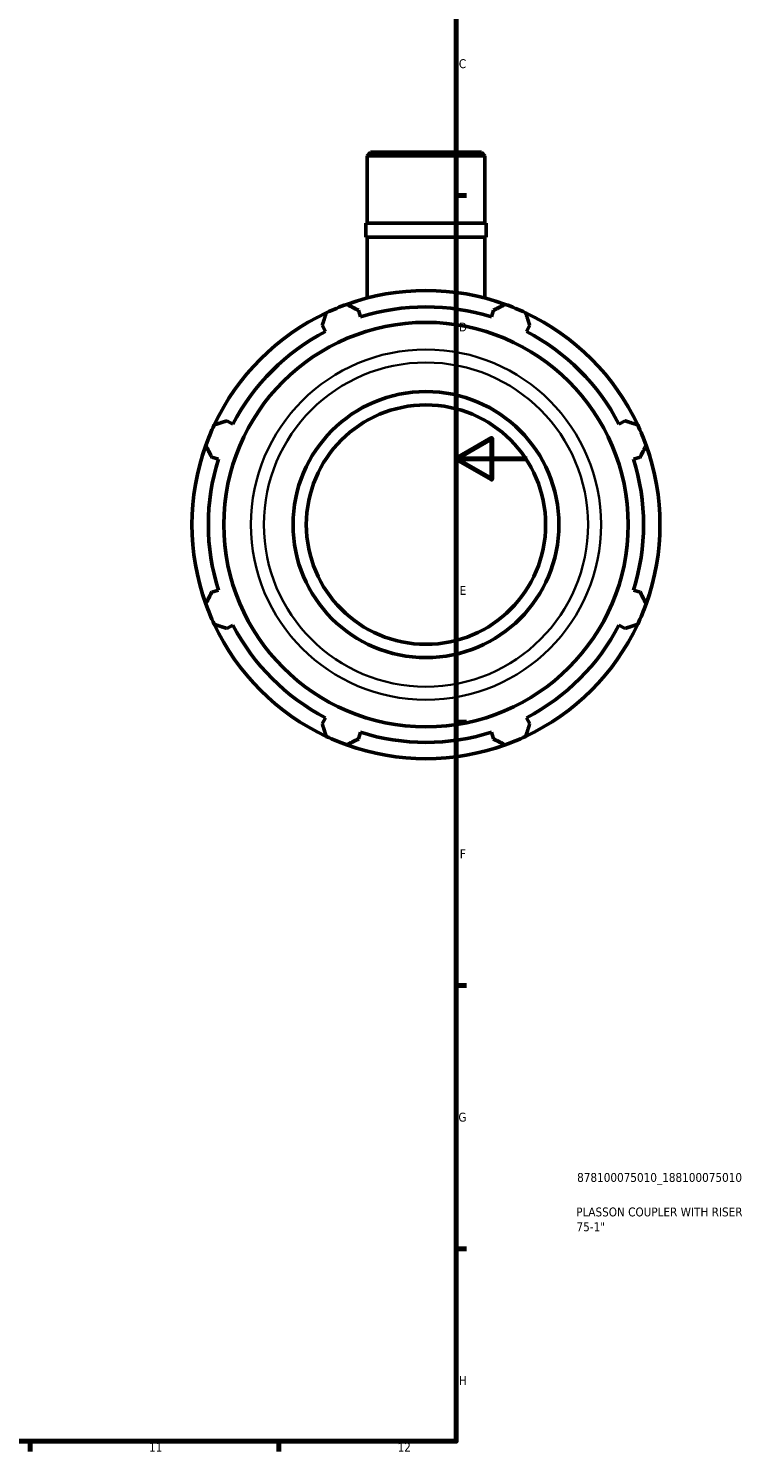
# Model space of a CAD drawing. Header units: millimetres. Extents: x 0 to 1120, y -23 to 900.
# Tile 6 of 7: x 700 to 905, y 17 to 418. Entities that reach past the tile are written whole.
import ezdxf

# ---------------------------------------------------------------- set-up
doc = ezdxf.new("R2010")
doc.units = ezdxf.units.MM
for name, color, linetype, lineweight in [('Border (ISO)', 7, 'Continuous', 70), ('Title (ISO)', 7, 'Continuous', 50), ('Visible (ISO)', 7, 'Continuous', 50), ('Visible Narrow (ISO)', 7, 'Continuous', 35)]:
    doc.layers.add(name, color=color, linetype=linetype, lineweight=lineweight)
doc.styles.add('Note Text (ISO)', font='tahoma.ttf')

# ---------------------------------------------------------------- blocks, each defined once
blk = doc.blocks.new('Borders Default Border')
at = {"layer": 'Border (ISO)'}
for p, q in [((821, 371.25), (823.9, 371.25)), ((821, 222.75), (823.9, 222.75)), ((821, 148.5), (823.9, 148.5)), ((821, 74.25), (823.9, 74.25)), ((700.83, 20), (700.83, 17.1)), ((770.92, 20), (770.92, 17.1))]:
    blk.add_line(p, q, dxfattribs=at)
at = {"layer": 'Border (ISO)', "flags": 128}
for points in [[(20, 20), (20, 574), (821, 574), (821, 20), (20, 20)], [(841, 297), (821, 297), (831, 302.77), (831, 291.23), (821, 297)]]:
    blk.add_lwpolyline(points, dxfattribs=at)
at = {"layer": 'Border (ISO)', "color": 232, "true_color": 0xca0064, "char_height": 2.5, "attachment_point": 7, "style": 'Note Text (ISO)'}
for s, insert in [('C', (821.73, 407.08)), ('D', (821.73, 332.88)), ('E', (821.94, 258.63)), ('F', (822, 184.38)), ('G', (821.61, 110.08)), ('H', (821.74, 35.88)), ('11', (734.37, 17.1)), ('12', (804.46, 17.1))]:
    blk.add_mtext(s, dxfattribs=dict(at, insert=insert))
blk = doc.blocks.new('Title Blocks ISO')
at = {"layer": 'Title (ISO)', "color": 232, "true_color": 0xca0064, "style": 'Note Text (ISO)'}
for tag, p in [('PART_NUMBER_001', (34.1, 73.13)), ('DESCRIPTION_001', (33.84, 63.4)), ('DESCRIPTION_002', (33.92, 59.22))]:
    blk.add_attdef(tag, p, '', height=2.5, dxfattribs=at)

msp = doc.modelspace()

# ---------------------------------------------------------------- linework, layer by layer
at = {"layer": 'Visible (ISO)'}
for p, q in [((796.837, 383.427), (795.839, 382.43)), ((829.088, 382.43), (795.839, 382.43)), ((795.839, 363.427), (795.839, 382.43)), ((796.837, 383.427), (828.091, 383.427)), ((828.091, 383.427), (829.088, 382.43)), ((829.088, 363.427), (829.088, 382.43)), ((829.421, 363.427), (795.507, 363.427)), ((795.507, 359.427), (795.507, 363.427)), ((829.421, 359.427), (829.421, 363.427)), ((829.421, 359.427), (795.507, 359.427)), ((795.839, 342.299), (795.839, 359.427)), ((829.088, 342.299), (829.088, 359.427)), ((794.006, 336.967), (793.411, 338.855)), ((831.516, 338.855), (830.921, 336.967)), ((783.207, 334.628), (784.122, 332.872)), ((840.806, 332.872), (841.72, 334.628)), ((758.019, 306.77), (756.263, 307.684)), ((868.665, 307.684), (866.908, 306.77)), ((752.036, 297.48), (753.925, 296.885)), ((871.003, 296.885), (872.891, 297.48)), ((753.925, 259.97), (752.036, 259.375)), ((872.891, 259.375), (871.003, 259.97)), ((756.263, 249.171), (758.019, 250.085)), ((866.908, 250.085), (868.665, 249.171)), ((784.122, 223.983), (783.207, 222.226)), ((841.72, 222.226), (840.806, 223.983)), ((793.411, 218), (794.006, 219.888)), ((830.921, 219.888), (831.516, 218))]:
    msp.add_line(p, q, dxfattribs=at)
for radius in [57.014, 37.5, 33.75]:
    msp.add_circle((812.464, 278.427), radius, dxfattribs=at)
for radius, start, end in [(66, 70.20802, 109.79198), (66, 115.20802, 154.79198), (66, 109.79198, 115.20802), (61.38, 72.5, 107.5), (66, 64.79198, 70.20802), (66, 25.20802, 64.79198), (61.38, 117.5, 152.5), (61.38, 27.5, 62.5), (66, 154.79198, 160.20802), (66, 19.79198, 25.20802), (66, 160.20802, 199.79198), (66, 340.20802, 19.79198), (61.38, 162.5, 197.5), (61.38, 342.5, 17.5), (66, 199.79198, 205.20802), (66, 334.79198, 340.20802), (66, 205.20802, 244.79198), (61.38, 207.5, 242.5), (66, 295.20802, 334.79198), (61.38, 297.5, 332.5), (66, 244.79198, 250.20802), (61.38, 252.5, 287.5), (66, 289.79198, 295.20802), (66, 250.20802, 289.79198)]:
    msp.add_arc((812.464, 278.427), radius, start, end, dxfattribs=at)
for points, weights in [([(783.207, 334.628), (783.769, 336.349), (784.354, 338.142)], [1.00230071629, 1.00155858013, 1]), ([(790.116, 340.529), (791.797, 339.675), (793.411, 338.855)], [1, 1.00155858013, 1.00230071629]), ([(831.516, 338.855), (833.13, 339.675), (834.812, 340.529)], [1.00230071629, 1.00155858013, 1]), ([(840.574, 338.142), (841.159, 336.349), (841.72, 334.628)], [1, 1.00155858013, 1.00230071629]), ([(752.749, 306.537), (754.542, 307.122), (756.263, 307.684)], [1, 1.00155858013, 1.00230071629]), ([(868.665, 307.684), (870.386, 307.122), (872.178, 306.537)], [1.00230071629, 1.00155858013, 1]), ([(752.036, 297.48), (751.216, 299.094), (750.362, 300.775)], [1.00230071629, 1.00155858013, 1]), ([(874.565, 300.775), (873.711, 299.094), (872.891, 297.48)], [1, 1.00155858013, 1.00230071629]), ([(750.362, 256.079), (751.216, 257.761), (752.036, 259.375)], [1, 1.00155858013, 1.00230071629]), ([(872.891, 259.375), (873.711, 257.761), (874.565, 256.079)], [1.00230071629, 1.00155858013, 1]), ([(756.263, 249.171), (754.542, 249.733), (752.749, 250.318)], [1.00230071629, 1.00155858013, 1]), ([(872.178, 250.318), (870.386, 249.733), (868.665, 249.171)], [1, 1.00155858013, 1.00230071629]), ([(784.354, 218.713), (783.769, 220.505), (783.207, 222.226)], [1, 1.00155858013, 1.00230071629]), ([(841.72, 222.226), (841.159, 220.505), (840.574, 218.713)], [1.00230071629, 1.00155858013, 1]), ([(793.411, 218), (791.797, 217.18), (790.116, 216.326)], [1.00230071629, 1.00155858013, 1]), ([(834.812, 216.326), (833.13, 217.18), (831.516, 218)], [1, 1.00155858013, 1.00230071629])]:
    msp.add_rational_spline(points, weights, degree=2, dxfattribs=at)
at = {"layer": 'Visible Narrow (ISO)'}
for radius in [49.381, 45.713]:
    msp.add_circle((812.464, 278.427), radius, dxfattribs=at)

# ---------------------------------------------------------------- block references
msp.add_blockref('Borders Default Border', (0, 0))
msp.add_blockref('Title Blocks ISO', (821, 20)).add_auto_attribs({'PART_NUMBER_001': '878100075010_188100075010', 'DESCRIPTION_001': 'PLASSON COUPLER WITH RISER', 'DESCRIPTION_002': '75-1"'})

doc.saveas('drawing.dxf')
